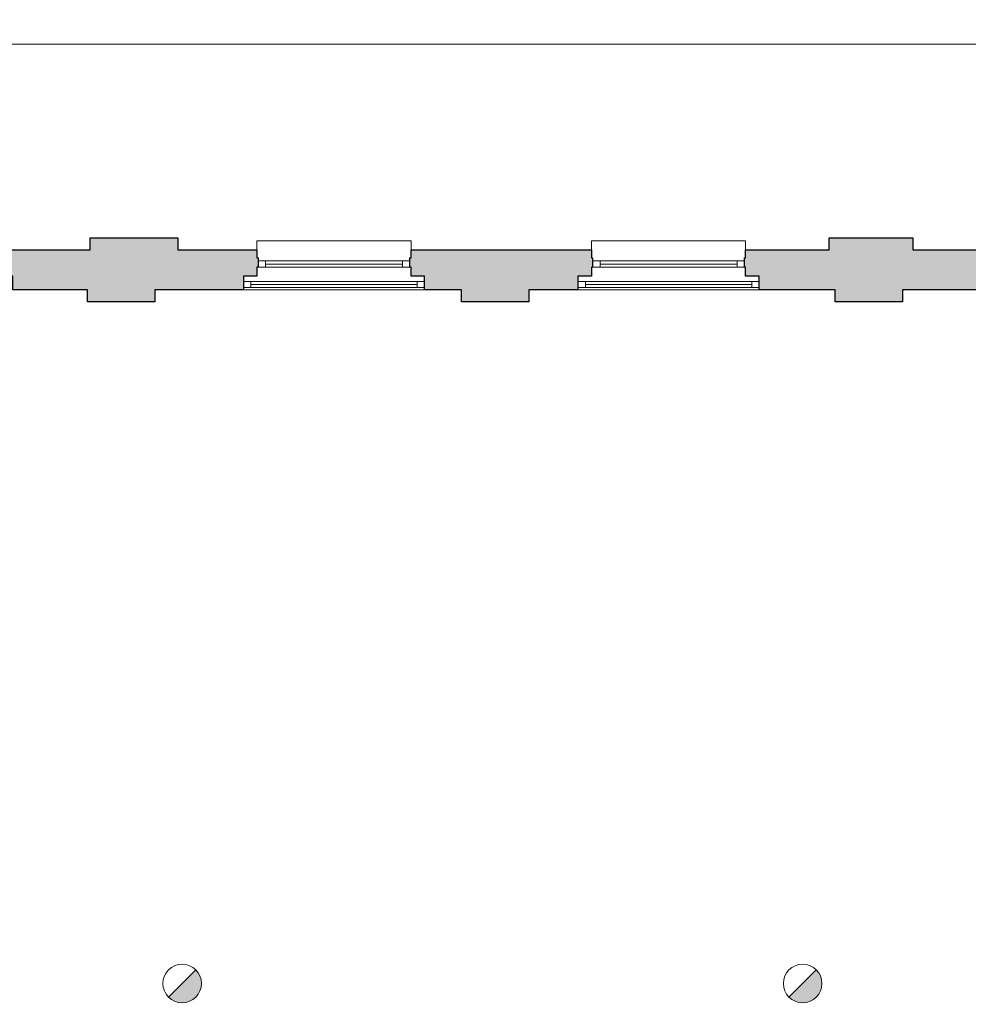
# Model space of a CAD drawing. Header units: millimetres. Extents: x -13022 to 1371524, y -38729 to 632593.
# Tile 190 of 256: x 1009620 to 1017371, y -7567 to 480. Entities that reach past the tile are written whole.
import ezdxf

# ---------------------------------------------------------------- set-up
doc = ezdxf.new("R2010")
doc.units = ezdxf.units.MM
doc.header["$LTSCALE"] = 35
doc.linetypes.add('DASHED', pattern=[200, 100, -100])
doc.layers.add('Al65----_beveiliging-inst', color=92, linetype='Continuous', lineweight=9)
doc.layers.add('brandveiligheid voorzieningen', color=10, linetype='Continuous', lineweight=9)
for name, color, linetype in [('LAYER102', 1, 'Continuous'), ('LAYER111', 7, 'Continuous'), ('LAYER22', 7, 'Continuous'), ('LAYER28', 7, 'Continuous'), ('LAYER30', 7, 'Continuous')]:
    doc.layers.add(name, color=color, linetype=linetype)
doc.styles.get("Standard").update_dxf_attribs({"font": 'simplex.shx'})
doc.dimstyles.new('~R----C~', dxfattribs={"dimtxt": 162, "dimasz": 180, "dimexe": 0.18, "dimexo": 0.0625, "dimgap": 16.2, "dimtad": 1, "dimdec": 0, "dimzin": 0, "dimdsep": 46, "dimtxsty": 'Standard', "dimcen": 0.09, "dimse1": 1, "dimse2": 1, "dimclrd": 7, "dimadec": 0, "dimazin": 0, "dimtfac": 1, "dimtdec": 4, "dimtmove": 0, "dimatfit": 3, "dimfxl": 1, "dimtolj": 1, "dimtzin": 0, "dimlwd": 13, "dimarcsym": 0})

# ---------------------------------------------------------------- blocks, each defined once
blk = doc.blocks.new('*D213')
at = {"layer": 'Defpoints', "color": 0, "linetype": 'Continuous', "transparency": 16777216}
for p in [(1055501.4, 278.7), (997995.4, -1301.7), (1055501.4, -1301.7)]:
    blk.add_point(p, dxfattribs=at)
at = {"layer": 'LAYER102', "color": 7, "linetype": 'Continuous', "lineweight": 13, "transparency": 16777216}
blk.add_line((998175.4, 278.7), (1055321.4, 278.7), dxfattribs=at)
at = {"layer": 'LAYER102', "color": 7, "linetype": 'Continuous', "transparency": 16777216}
for points in [[(998175.4, 308.7), (998175.4, 248.7), (997995.4, 278.7)], [(1055321.4, 308.7), (1055321.4, 248.7), (1055501.4, 278.7)]]:
    blk.add_solid(points, dxfattribs=at)
at = {"layer": 'LAYER102', "color": 0, "linetype": 'Continuous', "transparency": 16777216, "insert": (1026748.4, 375.9), "char_height": 162, "attachment_point": 5}
blk.add_mtext('\\A1;57506', dxfattribs=at)
blk = doc.blocks.new('Brandmelder')
at = {"layer": 'brandveiligheid voorzieningen'}
blk.add_hatch(color=256, dxfattribs=at).paths.add_polyline_path([(76.62, -89.8, 0.198912), (75.85, -87.94), (72.13, -91.66, 0.668179)])
blk.add_line((72.13, -91.66), (75.85, -87.94), dxfattribs=at)
blk.add_circle((73.99, -89.8), 2.63, dxfattribs=at)

msp = doc.modelspace()

# ---------------------------------------------------------------- hatches: boundary and pattern name
at = {"layer": 'LAYER111', "linetype": 'Continuous', "lineweight": 5}
for points in [[(1011558.852, -1401.679), (1011558.946, -1466.687), (1011568.946, -1466.687), (1011568.821, -1541.695), (1011558.946, -1541.679), (1011558.946, -1616.679), (1011448.883, -1616.679), (1011448.883, -1726.672), (1010724.383, -1726.664), (1010724.383, -1826.672), (1010174.383, -1826.672), (1010174.383, -1726.664), (1009564.821, -1726.672), (1009564.821, -1616.679), (1009454.821, -1616.679), (1009454.821, -1541.679), (1009444.883, -1541.672), (1009444.821, -1466.687), (1009454.883, -1466.687), (1009454.727, -1401.679), (1010196.383, -1401.679), (1010196.383, -1301.679), (1010911.383, -1301.679), (1010911.383, -1401.679)], [(1017601.852, -1401.679), (1017601.946, -1466.687), (1017611.946, -1466.687), (1017611.821, -1541.695), (1017601.946, -1541.679), (1017601.946, -1616.679), (1017491.883, -1616.679), (1017491.883, -1726.672), (1016834.383, -1726.664), (1016834.383, -1826.672), (1016284.383, -1826.672), (1016284.383, -1726.664), (1015661.821, -1726.672), (1015661.821, -1616.679), (1015551.821, -1616.679), (1015551.821, -1541.679), (1015541.883, -1541.672), (1015541.821, -1466.687), (1015551.883, -1466.687), (1015551.727, -1401.679), (1016234.383, -1401.679), (1016234.383, -1301.679), (1016917.383, -1301.679), (1016917.383, -1401.679)], [(1014291.821, -1401.687), (1014291.821, -1466.687), (1014301.821, -1466.687), (1014301.821, -1541.672), (1014291.883, -1541.679), (1014291.883, -1616.679), (1014181.883, -1616.679), (1014181.883, -1726.672), (1013779.383, -1726.672), (1013779.383, -1826.679), (1013229.383, -1826.679), (1013229.383, -1726.672), (1012928.821, -1726.672), (1012928.821, -1616.679), (1012818.821, -1616.679), (1012818.821, -1541.679), (1012808.821, -1541.672), (1012808.821, -1466.687), (1012818.821, -1466.687), (1012818.821, -1401.672)]]:
    msp.add_hatch(color=254, dxfattribs=at).paths.add_polyline_path(points, flags=0)

# ---------------------------------------------------------------- linework, layer by layer
at = {"layer": 'LAYER22', "color": 7, "linetype": 'Continuous', "lineweight": 18}
for points in [[(1011558.883, -1401.672), (1011558.883, -1326.672), (1012818.883, -1326.672), (1012818.883, -1401.672)], [(1014291.946, -1401.672), (1014291.946, -1326.672), (1015551.883, -1326.672), (1015551.883, -1401.672)], [(1011448.883, -1726.672), (1012928.821, -1726.672)], [(1014181.883, -1726.672), (1015661.821, -1726.672)]]:
    msp.add_lwpolyline(points, dxfattribs=at)
at = {"layer": 'LAYER22', "color": 7, "linetype": 'DASHED', "lineweight": 18}
for points in [[(1011558.883, -1401.672), (1011558.883, -1326.672), (1012818.883, -1326.672), (1012818.883, -1401.672)], [(1014291.946, -1401.672), (1014291.946, -1326.672), (1015551.883, -1326.672), (1015551.883, -1401.672)], [(1011448.883, -1726.672), (1012928.821, -1726.672)], [(1014181.883, -1726.672), (1015661.821, -1726.672)]]:
    msp.add_lwpolyline(points, dxfattribs=at)
at = {"layer": 'LAYER28', "color": 7, "linetype": 'Continuous', "lineweight": 25}
for points in [[(1011558.852, -1401.679), (1011558.946, -1466.687), (1011568.946, -1466.687), (1011568.821, -1541.695), (1011558.946, -1541.679), (1011558.946, -1616.679), (1011448.883, -1616.679), (1011448.883, -1726.672), (1010724.383, -1726.664), (1010724.383, -1826.672), (1010174.383, -1826.672), (1010174.383, -1726.664), (1009564.821, -1726.672), (1009564.821, -1616.679), (1009454.821, -1616.679), (1009454.821, -1541.679), (1009444.883, -1541.672), (1009444.821, -1466.687), (1009454.883, -1466.687), (1009454.727, -1401.679), (1010196.383, -1401.679), (1010196.383, -1301.679), (1010911.383, -1301.679), (1010911.383, -1401.679)], [(1017601.852, -1401.679), (1017601.946, -1466.687), (1017611.946, -1466.687), (1017611.821, -1541.695), (1017601.946, -1541.679), (1017601.946, -1616.679), (1017491.883, -1616.679), (1017491.883, -1726.672), (1016834.383, -1726.664), (1016834.383, -1826.672), (1016284.383, -1826.672), (1016284.383, -1726.664), (1015661.821, -1726.672), (1015661.821, -1616.679), (1015551.821, -1616.679), (1015551.821, -1541.679), (1015541.883, -1541.672), (1015541.821, -1466.687), (1015551.883, -1466.687), (1015551.727, -1401.679), (1016234.383, -1401.679), (1016234.383, -1301.679), (1016917.383, -1301.679), (1016917.383, -1401.679)], [(1014291.821, -1401.687), (1014291.821, -1466.687), (1014301.821, -1466.687), (1014301.821, -1541.672), (1014291.883, -1541.679), (1014291.883, -1616.679), (1014181.883, -1616.679), (1014181.883, -1726.672), (1013779.383, -1726.672), (1013779.383, -1826.679), (1013229.383, -1826.679), (1013229.383, -1726.672), (1012928.821, -1726.672), (1012928.821, -1616.679), (1012818.821, -1616.679), (1012818.821, -1541.679), (1012808.821, -1541.672), (1012808.821, -1466.687), (1012818.821, -1466.687), (1012818.821, -1401.672)]]:
    msp.add_lwpolyline(points, close=True, dxfattribs=at)
at = {"layer": 'LAYER30', "color": 7, "linetype": 'Continuous', "lineweight": 18}
for points in [[(1011568.883, -1491.672), (1011628.883, -1491.672), (1011628.883, -1541.672), (1011568.883, -1541.672)], [(1012748.883, -1491.672), (1012808.883, -1491.672), (1012808.883, -1541.672), (1012748.883, -1541.672)], [(1014301.946, -1491.672), (1014361.946, -1491.672), (1014361.946, -1541.672), (1014301.946, -1541.672)], [(1015481.946, -1491.672), (1015541.946, -1491.672), (1015541.946, -1541.672), (1015481.946, -1541.672)], [(1011508.914, -1709.867), (1011448.914, -1709.867), (1011448.914, -1659.867), (1011508.914, -1659.867)], [(1012928.883, -1709.867), (1012868.883, -1709.867), (1012868.883, -1659.867), (1012928.883, -1659.867)], [(1014241.977, -1709.867), (1014181.977, -1709.867), (1014181.977, -1659.867), (1014241.977, -1659.867)], [(1015661.946, -1709.867), (1015601.946, -1709.867), (1015601.946, -1659.867), (1015661.946, -1659.867)]]:
    msp.add_lwpolyline(points, close=True, dxfattribs=at)
for points in [[(1011628.883, -1491.672), (1012748.883, -1491.672)], [(1011628.883, -1516.672), (1012748.883, -1516.672)], [(1014361.946, -1491.672), (1015481.946, -1491.672)], [(1014361.946, -1516.672), (1015481.946, -1516.672)], [(1011628.883, -1541.672), (1012748.883, -1541.672)], [(1014361.946, -1541.672), (1015481.946, -1541.672)], [(1012868.883, -1659.867), (1011508.914, -1659.867)], [(1012868.883, -1684.867), (1011508.914, -1684.867)], [(1015601.946, -1659.867), (1014241.977, -1659.867)], [(1015601.946, -1684.867), (1014241.977, -1684.867)], [(1012868.883, -1709.867), (1011508.914, -1709.867)], [(1015601.946, -1709.867), (1014241.977, -1709.867)]]:
    msp.add_lwpolyline(points, dxfattribs=at)

# ---------------------------------------------------------------- block references
at = {"layer": 'Al65----_beveiliging-inst', "xscale": 60, "yscale": 60, "zscale": 60}
for p in [(1006508.125, -2008.575), (1011578.271, -2008.575)]:
    msp.add_blockref('Brandmelder', p, dxfattribs=at)

# ---------------------------------------------------------------- texts
at = {"layer": 'LAYER102', "color": 7, "linetype": 'Continuous', "lineweight": 0, "insert": (1280881.667, -7112.351), "char_height": 162, "attachment_point": 7, "line_spacing_factor": 1.333333}
msp.add_mtext('\\pi-1751.3;{\\fArial|b1|i0|c0|p34;\\H1.2346x;opslag + luchtbehandeling\\P\\pi-2018.9;geheel voorzien van watermist\\P\\pi-1560.9;\\fArial|b0|i0|c0|p34;\\H0.81x;o.g. functie + technische ruimte\\P\\pi-461.09;375,0 m2}', dxfattribs=at)

# ---------------------------------------------------------------- dimensions: what is measured, and where the dimension line sits
at = {"layer": 'LAYER102', "color": 7, "linetype": 'Continuous'}
dim = msp.add_linear_dim(base=(1055501.383, 278.672), p1=(997995.383, -1301.672), p2=(1055501.383, -1301.672), dimstyle='~R----C~', dxfattribs=at)
dim.commit()
dim.dimension.update_dxf_attribs({"geometry": '*D213', "text_midpoint": (1026748.383, 375.872)})

doc.saveas('drawing.dxf')
